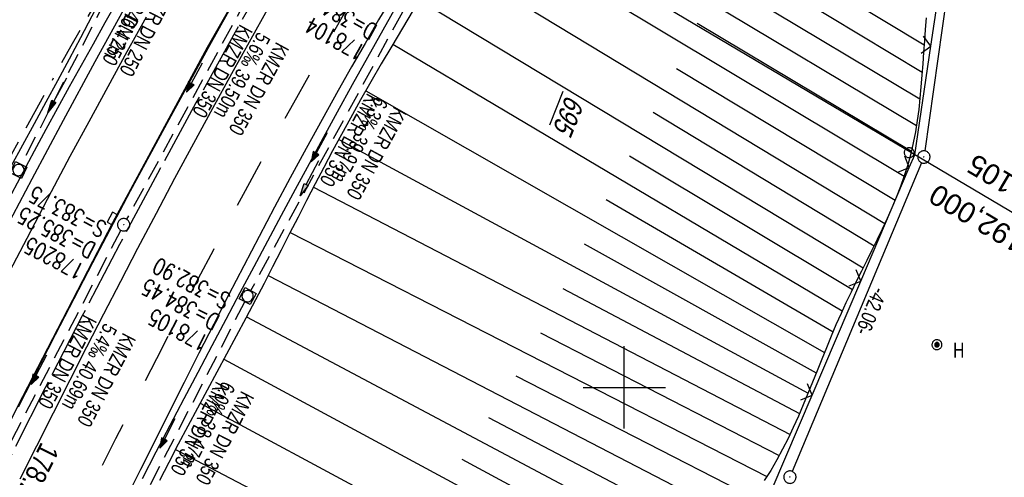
# Model space of a CAD drawing. Extents: x 508366 to 508907, y 448017 to 448810.
# Tile 37 of 47: x 508627 to 508746, y 448489 to 448545. Entities that reach past the tile are written whole.
import ezdxf
from ezdxf.enums import TextEntityAlignment as Align

# ---------------------------------------------------------------- set-up
doc = ezdxf.new("R2010")
doc.units = 0
doc.header["$LTSCALE"] = 10
doc.header["$MEASUREMENT"] = 0
for name, pattern in [('ACAD_ISO16W100', [73, 15, -6.5, 15, -6.5, 15, -7, 1, -7]), ('ACHSE', [5.5, 4, -0.5, 0.5, -0.5]), ('AUSGEZOGEN', [0]), ('LT00', [0]), ('LT02', [0.4, 0.2, -0.2]), ('STRICHLINIE2', [0.375, 0.25, -0.125])]:
    doc.linetypes.add(name, pattern=pattern)
doc.layers.get('0').update_dxf_attribs({"linetype": 'LT00'})
for name, color, linetype in [('--EK_FBR', 250, 'LT00'), ('--EK_Halt-Pfeil', 4, 'LT00'), ('--EK_Haltung', 7, 'STRICHLINIE2'), ('--EK_Haltung-Text', 140, 'LT00'), ('--EK_Schacht-Text', 5, 'LT00'), ('--EL_DFK_AB_L', 21, 'LT00'), ('--EL_DFK_AB_P', 7, 'LT00'), ('--EL_Halt-Pfeil', 4, 'LT00'), ('--EL_Haltung', 182, 'STRICHLINIE2'), ('--EL_Haltung-Text', 182, 'LT00'), ('-AX-093', 35, 'ACHSE'), ('-EL-93-1', 250, 'LT00'), ('-ST-93-1', 250, 'LT00'), ('ABSTAND', 8, 'LT00'), ('AS_TEXT_A', 152, 'Continuous'), ('BAB-KABEL', 220, 'ACAD_ISO16W100'), ('DFK_AB_FLNR', 7, 'Continuous'), ('DFK_AB_L', 21, 'LT00'), ('DFK_AB_P', 7, 'LT00'), ('DFK_TOPO-SYM', 252, 'LT00'), ('DFK_VERMPKT', 252, 'LT00'), ('PFEIL', 140, 'AUSGEZOGEN'), ('V125_AFBR_BAB', 250, 'LT00'), ('V125_BOESCH', 250, 'LT00'), ('V125_BOSCHUNG', 250, 'LT00'), ('V125_GRABEN', 250, 'LT00'), ('V125_H_BORD', 8, 'LT00'), ('V125_KA_MULD', 182, 'LT00'), ('V125_KA_PRUF', 182, 'LT00'), ('V125_LD_MARK', 250, 'LT00'), ('V125_LG_MARK', 250, 'LT02'), ('V125_RASTER', 250, 'LT00'), ('V125_SINKK', 182, 'LT00'), ('V125_ZAUN', 40, 'LT00')]:
    doc.layers.add(name, color=color, linetype=linetype)
doc.styles.add('Arial', font='ARIAL.TTF')
doc.styles.add('Beschrift', font='ARIAL.TTF')
doc.styles.add('Haltungsbeschriftung', font='ARIAL.TTF', dxfattribs={"width": 0.75})
doc.styles.add('schachtbeschriftung', font='romans.shx', dxfattribs={"width": 0.75, "height": 2})
doc.styles.get("Standard").update_dxf_attribs({"font": 'ARIAL.TTF'})
doc.styles.add('UNIR-O', font='unir_o.shx', dxfattribs={"height": 2.5})

# ---------------------------------------------------------------- blocks, each defined once
blk = doc.blocks.new('SYMB7005')
at = {"color": 0, "linetype": 'ByBlock'}
for p, q in [((-0.5005, 0), (-0.496554, -0.062729)), ((-0.22, -0.04784), (-0.22, 0.04784)), ((-0.2, -0.101888), (-0.2, 0.101888)), ((-0.18, -0.134415), (-0.18, 0.134415)), ((-0.16, -0.158785), (-0.16, 0.158786)), ((-0.14, -0.175417), (-0.14, 0.175417)), ((-0.12, -0.190319), (-0.12, 0.190319)), ((-0.1, -0.201009), (-0.1, 0.201009)), ((-0.08, -0.210244), (-0.08, 0.210244)), ((-0.06, -0.216311), (-0.06, 0.216311)), ((-0.04, -0.22156), (-0.04, 0.22156)), ((0.01073, 0.225245), (-0.032092, 0.223205)), ((-0.02, -0.22353), (-0.02, 0.22353)), ((0, -0.22539), (0, 0.22559)), ((0.02, -0.22353), (0.02, 0.22353)), ((0.04, -0.22156), (0.04, 0.22156)), ((0.06, -0.216311), (0.06, 0.216311)), ((0.08, -0.210244), (0.08, 0.210244)), ((0.1, -0.201009), (0.1, 0.201009)), ((0.12, -0.190319), (0.12, 0.190319)), ((0.14, -0.175417), (0.14, 0.175417)), ((0.16, -0.158785), (0.16, 0.158785)), ((0.18, -0.134415), (0.18, 0.134415)), ((0.2, -0.101888), (0.2, 0.101888)), ((0.22, -0.047839), (0.22, 0.04784))]:
    blk.add_line(p, q, dxfattribs=at)
for points in [[(0.5005, 0), (0.496553, 0.062729), (0.484776, 0.124469), (0.465353, 0.184246), (0.438592, 0.241118), (0.404913, 0.294187), (0.364849, 0.342616), (0.319031, 0.385642), (0.268181, 0.422586), (0.213103, 0.452866), (0.154663, 0.476004), (0.093784, 0.491635), (0.031427, 0.499512), (-0.031427, 0.499512), (-0.093784, 0.491635), (-0.154663, 0.476004), (-0.213103, 0.452866), (-0.268181, 0.422586), (-0.319031, 0.385642), (-0.364849, 0.342616), (-0.404913, 0.294187), (-0.438592, 0.241118), (-0.465353, 0.184246), (-0.484776, 0.124469), (-0.496554, 0.062729), (-0.5005, 0)], [(-0.032092, 0.223205), (-0.073754, 0.213098), (-0.11275, 0.195289), (-0.147671, 0.170422), (-0.177255, 0.139395), (-0.200432, 0.10333), (-0.216366, 0.063531), (-0.224479, 0.021435), (-0.224479, -0.021435)], [(0.2255, 0), (0.221425, 0.042676), (0.209347, 0.08381), (0.189703, 0.121915), (0.163202, 0.155613), (0.130803, 0.183687), (0.093676, 0.205122), (0.053164, 0.219144), (0.01073, 0.225245)], [(0.01073, -0.225245), (0.053164, -0.219144), (0.093676, -0.205122), (0.130803, -0.183687), (0.163202, -0.155613), (0.189703, -0.121915), (0.209347, -0.08381), (0.221425, -0.042676), (0.2255, 0)], [(0.031427, -0.499513), (0.093784, -0.491635), (0.154663, -0.476004), (0.213103, -0.452866), (0.268182, -0.422587), (0.319031, -0.385642), (0.364849, -0.342616), (0.404913, -0.294187), (0.438592, -0.241118), (0.465354, -0.184247), (0.484776, -0.124469), (0.496554, -0.062729), (0.500501, 0)], [(-0.496554, -0.062729), (-0.484776, -0.124469), (-0.465353, -0.184246), (-0.438592, -0.241118), (-0.404913, -0.294187), (-0.364849, -0.342616), (-0.319031, -0.385642), (-0.268182, -0.422586), (-0.213103, -0.452866), (-0.154663, -0.476004), (-0.093784, -0.491635), (-0.031427, -0.499513), (0.031427, -0.499513)], [(-0.224479, -0.021435), (-0.216366, -0.063531), (-0.200432, -0.10333), (-0.177255, -0.139395), (-0.147671, -0.170422), (-0.11275, -0.195289), (-0.073754, -0.213098), (-0.032092, -0.223205), (0.01073, -0.225245)]]:
    blk.add_lwpolyline(points, dxfattribs=at)
blk = doc.blocks.new('SYMB7010')
at = {"color": 0, "linetype": 'ByBlock'}
for points in [[(-0.031408, 0.499213), (-0.093728, 0.49134), (-0.15457, 0.475719), (-0.212975, 0.452595), (-0.268021, 0.422333), (-0.31884, 0.385411), (-0.36463, 0.342411), (-0.40467, 0.29401), (-0.438329, 0.240973), (-0.465074, 0.184136), (-0.484486, 0.124395), (-0.496256, 0.062692), (-0.5002, 0)], [(-0.5002, 0), (-0.496256, -0.062692), (-0.484486, -0.124395), (-0.465075, -0.184136), (-0.438329, -0.240973), (-0.404671, -0.29401), (-0.36463, -0.342411), (-0.31884, -0.385411), (-0.268021, -0.422333), (-0.212975, -0.452595), (-0.154571, -0.475719), (-0.093728, -0.49134), (-0.031408, -0.499213), (0.031408, -0.499213)], [(0.5002, 0), (0.496256, 0.062692), (0.484485, 0.124395), (0.465074, 0.184136), (0.438329, 0.240973), (0.40467, 0.29401), (0.36463, 0.342411), (0.31884, 0.385411), (0.268021, 0.422333), (0.212975, 0.452595), (0.15457, 0.475719), (0.093728, 0.49134), (0.031408, 0.499213), (-0.031408, 0.499213)], [(0.031408, -0.499213), (0.093728, -0.491341), (0.15457, -0.475719), (0.212975, -0.452595), (0.268021, -0.422333), (0.31884, -0.385411), (0.36463, -0.342411), (0.404671, -0.294011), (0.438329, -0.240974), (0.465075, -0.184136), (0.484486, -0.124395), (0.496256, -0.062692), (0.500201, 0)]]:
    blk.add_lwpolyline(points, dxfattribs=at)
blk = doc.blocks.new('SYMB0003')
at = {"color": 0, "linetype": 'ByBlock'}
for p, q in [((-0.015712, 0), (0.010166, 0.012015)), ((0, -0.021257), (-0.015712, 0)), ((0.010166, 0.012015), (0, -0.021257))]:
    blk.add_line(p, q, dxfattribs=at)
for points in [[(-0.031395, 0.499013), (-0.093691, 0.491144), (-0.154509, 0.475528), (-0.21289, 0.452414), (-0.267913, 0.422164), (-0.318712, 0.385257), (-0.364484, 0.342274), (-0.404509, 0.293893), (-0.438154, 0.240877), (-0.464888, 0.184062), (-0.484292, 0.124345), (-0.496058, 0.062667), (-0.5, 0)], [(-0.5, 0), (-0.496058, -0.062667), (-0.484292, -0.124345), (-0.464888, -0.184062), (-0.438154, -0.240877), (-0.404509, -0.293893), (-0.364485, -0.342274), (-0.318712, -0.385257), (-0.267914, -0.422164), (-0.21289, -0.452414), (-0.154509, -0.475529), (-0.093691, -0.491144), (-0.031395, -0.499014), (0.031395, -0.499014)], [(0.5, 0), (0.496057, 0.062667), (0.484292, 0.124345), (0.464888, 0.184062), (0.438153, 0.240877), (0.404509, 0.293893), (0.364484, 0.342274), (0.318712, 0.385257), (0.267913, 0.422164), (0.21289, 0.452414), (0.154509, 0.475528), (0.093691, 0.491144), (0.031395, 0.499013), (-0.031395, 0.499013)], [(0.031395, -0.499014), (0.093691, -0.491144), (0.154509, -0.475529), (0.21289, -0.452414), (0.267914, -0.422164), (0.318712, -0.385257), (0.364485, -0.342274), (0.404509, -0.293893), (0.438154, -0.240877), (0.464889, -0.184062), (0.484292, -0.124345), (0.496058, -0.062667), (0.5, 0)]]:
    blk.add_lwpolyline(points, dxfattribs=at)
blk = doc.blocks.new('Pfreil3')
at = {"layer": 'PFEIL'}
blk.add_hatch(color=256, dxfattribs=at).paths.add_polyline_path([(-1.55, 0.27), (-1.55, -0.27), (0, 0)])
for p, q in [((-1.55, 0), (-4.83, 0)), ((-1.55, -0.27), (-1.55, 0.27)), ((-1.55, 0.27), (0, 0)), ((0, 0), (-1.55, -0.27))]:
    blk.add_line(p, q, dxfattribs=at)
blk = doc.blocks.new('SYMB0024')
at = {"color": 0, "linetype": 'ByBlock'}
for p, q in [((-0.5, 0.5), (0, 0)), ((0, 0), (0.5, 0.5))]:
    blk.add_line(p, q, dxfattribs=at)
blk = doc.blocks.new('SYMB0652')
at = {"color": 0, "linetype": 'ByBlock'}
blk.add_lwpolyline([(-0.15, -0.075), (0.15, -0.075), (0.15, 0.075), (-0.15, 0.075), (-0.15, -0.075)], dxfattribs=at)
blk = doc.blocks.new('SYMB1210')
at = {"color": 0, "linetype": 'ByBlock'}
blk.add_line((0.018815, -0.179014), (0.055623, -0.17119), dxfattribs=at)
for points in [[(-0.2, -0.2), (-0.2, 0.2), (0.2, 0.2), (0.2, -0.2), (-0.2, -0.2)], [(0.018815, 0.179014), (-0.018815, 0.179014), (-0.055623, 0.17119), (-0.09, 0.155885), (-0.120444, 0.133766), (-0.145623, 0.105801), (-0.164438, 0.073213), (-0.176067, 0.037424), (-0.18, 0)], [(-0.18, 0), (-0.176067, -0.037424), (-0.164438, -0.073213), (-0.145623, -0.105801), (-0.120444, -0.133766), (-0.09, -0.155885), (-0.055623, -0.17119), (-0.018815, -0.179014), (0.018815, -0.179014)], [(0.18, 0), (0.176067, 0.037424), (0.164438, 0.073213), (0.145623, 0.105801), (0.120444, 0.133766), (0.09, 0.155885), (0.055623, 0.17119), (0.018815, 0.179014)], [(0.055623, -0.17119), (0.09, -0.155885), (0.120444, -0.133766), (0.145623, -0.105801), (0.164438, -0.073213), (0.176067, -0.037424), (0.18, 0)]]:
    blk.add_lwpolyline(points, dxfattribs=at)
blk = doc.blocks.new('SYMB0070')
at = {"color": 0, "linetype": 'ByBlock'}
for p, q in [((-0.5, 0), (0.2, 0)), ((0.5, 0), (0.2, 0.1)), ((0.2, 0.1), (0.2, 0)), ((0.468, 0), (0.21, 0.086)), ((0.21, 0.086), (0.21, -0.086)), ((0.21, -0.086), (0.468, 0)), ((0.22, -0.072), (0.437, 0)), ((0.23, -0.058), (0.405, 0)), ((0.24, -0.045), (0.374, 0)), ((0.342, 0), (0.25, 0.031)), ((0.25, 0.031), (0.25, -0.031)), ((0.25, -0.031), (0.342, 0)), ((0.26, -0.017), (0.31, 0)), ((0.27, -0.003), (0.279, 0))]:
    blk.add_line(p, q, dxfattribs=at)
for points in [[(0.2, 0), (0.2, -0.1), (0.5, 0)], [(0.437, 0), (0.22, 0.072), (0.22, -0.072)], [(0.405, 0), (0.23, 0.058), (0.23, -0.058)], [(0.374, 0), (0.24, 0.045), (0.24, -0.045)], [(0.31, 0), (0.26, 0.017), (0.26, -0.017)], [(0.279, 0), (0.27, 0.003), (0.27, -0.003)]]:
    blk.add_lwpolyline(points, dxfattribs=at)

msp = doc.modelspace()

# ---------------------------------------------------------------- linework, layer by layer
at = {"layer": '--EK_FBR', "color": 2}
for points in [[(508789.82, 448750.72), (508786.07, 448745.7), (508771.84, 448726.47), (508757.47, 448706.79), (508743.58, 448687.55), (508729.46, 448667.61), (508715.29, 448647.15), (508700.43, 448624.9), (508687.45, 448604.88), (508674.01, 448583.31), (508661.32, 448562.04), (508649.44, 448541.18), (508637.96, 448519.94), (508626.47, 448497.7), (508616.2, 448476.88)], [(508671.89, 448547.37), (508670.23, 448544.53), (508668.58, 448541.68), (508666.94, 448538.83), (508665.32, 448535.96), (508663.37, 448532.45), (508661.43, 448528.93), (508659.52, 448525.4), (508657.63, 448521.85), (508655.75, 448518.29), (508653.9, 448514.73), (508652.05, 448511.16), (508650.25, 448507.65), (508648.46, 448504.13), (508646.68, 448500.61), (508644.9, 448497.09), (508643.13, 448493.57), (508641.37, 448490.04), (508639.61, 448486.51)], [(508626.78, 448488.9), (508628.8, 448492.9), (508630.82, 448496.91), (508632.85, 448500.91), (508634.88, 448504.91), (508636.93, 448508.9), (508638.99, 448512.89), (508641.06, 448516.87), (508643.3, 448521.12), (508645.55, 448525.36), (508647.82, 448529.6), (508650.12, 448533.82), (508652.43, 448538.03), (508654.77, 448542.23), (508656.78, 448545.79)]]:
    msp.add_lwpolyline(points, dxfattribs=at)
at = {"layer": '--EK_FBR'}
msp.add_lwpolyline([(508661.86, 448585.2), (508659.76, 448581.56), (508657.65, 448577.91), (508655.54, 448574.27), (508653.44, 448570.63), (508651.34, 448566.98), (508649.39, 448563.59), (508647.45, 448560.19), (508645.51, 448556.78), (508643.58, 448553.38), (508641.66, 448549.96), (508639.76, 448546.55), (508635.85, 448539.46), (508632, 448532.36), (508628.19, 448525.22), (508625.14, 448519.42), (508622.13, 448513.6), (508619.15, 448507.77), (508616.19, 448501.93), (508611.27, 448492.04), (508606.43, 448482.11)], dxfattribs=at)
at = {"layer": '--EK_Haltung'}
for p, q in [((508647.46, 448567.02), (508626.93, 448527.01)), ((508657.86, 448553.74), (508639.69, 448520.37)), ((508673.11, 448545.49), (508654.71, 448511.71)), ((508638.99, 448519.05), (508620.91, 448484.28)), ((508654.01, 448510.39), (508637.04, 448477.54))]:
    msp.add_line(p, q, dxfattribs=at)
at = {"layer": '--EL_DFK_AB_L'}
for p, q in [((508748.99, 448617.59), (508736.41, 448528.66)), ((508736.01, 448527.23), (508720.35, 448489.81))]:
    msp.add_line(p, q, dxfattribs=at)
at = {"layer": '--EL_Haltung'}
for p, q in [((508647.46, 448567.02), (508626.93, 448527.01)), ((508657.86, 448553.74), (508639.69, 448520.37)), ((508673.11, 448545.49), (508654.71, 448511.71)), ((508638.99, 448519.05), (508620.91, 448484.28)), ((508654.01, 448510.39), (508637.04, 448477.54))]:
    msp.add_line(p, q, dxfattribs=at)
at = {"layer": '-AX-093', "ltscale": 0.2}
msp.add_lwpolyline([(508705.38, 448628.56), (508700, 448620.41), (508694.67, 448612.23), (508689.39, 448604.01), (508684.17, 448595.76), (508679.01, 448587.47), (508673.91, 448579.14), (508668.87, 448570.78), (508667.47, 448568.41), (508662.52, 448559.99), (508657.64, 448551.53), (508652.83, 448543.03), (508648.09, 448534.49), (508643.42, 448525.92), (508638.82, 448517.3), (508634.3, 448508.65), (508629.84, 448499.96), (508625.45, 448491.24), (508621.14, 448482.48)], dxfattribs=at)
at = {"layer": '-EL-93-1'}
msp.add_line((508671.77, 448565.86), (508755.19, 448516.37), dxfattribs=at)
at = {"layer": 'BAB-KABEL', "ltscale": 0.03, "flags": 128}
msp.add_lwpolyline([(508761.64, 448761.99), (508761.41, 448761.66), (508751.07, 448746.06), (508734.06, 448723.74), (508723.72, 448711.34), (508718.21, 448704.46), (508713.61, 448696.38), (508686.72, 448654.76), (508671.53, 448637.7), (508644.31, 448608.04), (508629.58, 448591.6), (508628.23, 448590.17), (508627.24, 448588.19), (508626.51, 448586), (508630.76, 448580.35), (508635.56, 448574.98), (508645.73, 448563.78), (508632.92, 448541.34), (508625.71, 448528.17), (508618.61, 448514.09), (508612.89, 448501.41), (508605.91, 448486.64), (508596.52, 448468.08), (508590.35, 448454.72), (508583.48, 448438.34), (508575.93, 448420.37), (508569.57, 448404.62), (508561.37, 448379.93), (508559.19, 448373.38), (508539.25, 448373.92), (508535.42, 448332.26), (508534.58, 448325.66), (508534.17, 448323.89), (508530.9, 448314.89), (508523.65, 448292.89), (508510.8, 448255.59), (508499.72, 448218.81), (508491.79, 448185.85), (508486.05, 448161.38), (508483.04, 448139.23), (508479.75, 448113.4), (508481.53, 448103.17), (508480.16, 448094.26), (508478.94, 448090.58), (508477.43, 448087.4), (508476.34, 448080.03), (508476.23, 448079.15)], dxfattribs=at)
at = {"layer": 'DFK_AB_L'}
for p, q in [((508748.99, 448617.59), (508736.41, 448528.66)), ((508736.01, 448527.23), (508720.35, 448489.81))]:
    msp.add_line(p, q, dxfattribs=at)
at = {"layer": 'V125_AFBR_BAB', "color": 0}
for points in [[(508789.82, 448750.72), (508786.07, 448745.7), (508771.84, 448726.47), (508757.47, 448706.79), (508743.58, 448687.55), (508729.46, 448667.61), (508715.29, 448647.15), (508700.43, 448624.9), (508687.45, 448604.88), (508674.01, 448583.31), (508661.32, 448562.04), (508649.44, 448541.18), (508637.96, 448519.94), (508626.47, 448497.7), (508616.2, 448476.88)], [(508671.89, 448547.37), (508670.23, 448544.53), (508668.58, 448541.68), (508666.94, 448538.83), (508665.32, 448535.96), (508663.37, 448532.45), (508661.43, 448528.93), (508659.52, 448525.4), (508657.63, 448521.85), (508655.75, 448518.29), (508653.9, 448514.73), (508652.05, 448511.16), (508650.25, 448507.65), (508648.46, 448504.13), (508646.68, 448500.61), (508644.9, 448497.09), (508643.13, 448493.57), (508641.37, 448490.04), (508639.61, 448486.51)], [(508626.78, 448488.9), (508628.8, 448492.9), (508630.82, 448496.91), (508632.85, 448500.91), (508634.88, 448504.91), (508636.93, 448508.9), (508638.99, 448512.89), (508641.06, 448516.87), (508643.3, 448521.12), (508645.55, 448525.36), (508647.82, 448529.6), (508650.12, 448533.82), (508652.43, 448538.03), (508654.77, 448542.23), (508656.78, 448545.79)]]:
    msp.add_lwpolyline(points, dxfattribs=at)
at = {"layer": 'V125_AFBR_BAB'}
msp.add_lwpolyline([(508661.86, 448585.2), (508659.76, 448581.56), (508657.65, 448577.91), (508655.54, 448574.27), (508653.44, 448570.63), (508651.34, 448566.98), (508649.39, 448563.59), (508647.45, 448560.19), (508645.51, 448556.78), (508643.58, 448553.38), (508641.66, 448549.96), (508639.76, 448546.55), (508635.85, 448539.46), (508632, 448532.36), (508628.19, 448525.22), (508625.14, 448519.42), (508622.13, 448513.6), (508619.15, 448507.77), (508616.19, 448501.93), (508611.27, 448492.04), (508606.43, 448482.11)], dxfattribs=at)
at = {"layer": 'V125_BOESCH'}
msp.add_lwpolyline([(508736.59, 448544.78), (508736.47, 448543.39), (508736.36, 448542), (508736.26, 448540.61), (508736.17, 448539.21), (508736.06, 448537.83), (508735.95, 448536.44), (508735.82, 448535.06), (508735.67, 448533.69), (508735.49, 448532.33), (508735.27, 448530.97), (508735.01, 448529.63), (508734.7, 448528.3), (508734.34, 448526.97), (508733.92, 448525.64), (508733.46, 448524.33), (508732.95, 448523.03), (508732.41, 448521.74), (508731.85, 448520.46), (508731.25, 448519.18), (508730.64, 448517.91), (508730.01, 448516.64), (508729.38, 448515.36), (508728.74, 448514.09), (508728.11, 448512.82), (508727.48, 448511.54), (508726.86, 448510.25), (508726.26, 448508.96), (508725.65, 448507.58), (508725.06, 448506.19), (508724.49, 448504.8), (508723.93, 448503.41), (508723.37, 448502.02), (508722.81, 448500.63), (508722.25, 448499.25), (508721.68, 448497.87), (508721.09, 448496.51), (508720.48, 448495.15), (508719.84, 448493.82), (508719.18, 448492.5), (508718.48, 448491.21), (508717.74, 448489.94), (508716.95, 448488.7)], dxfattribs=at)
at = {"layer": 'V125_BOSCHUNG'}
for p, q in [((508687.52, 448567.47), (508736.09, 448538.22)), ((508684.39, 448562.25), (508735.4, 448531.74)), ((508681.32, 448557.13), (508733.91, 448525.61)), ((508712.71, 448555.8), (508736.33, 448541.5)), ((508678.29, 448552.08), (508731.58, 448519.88)), ((508710.88, 448549.9), (508735.81, 448534.96)), ((508675.18, 448546.95), (508728.93, 448514.47)), ((508708.81, 448544.15), (508734.78, 448528.62)), ((508671.96, 448541.59), (508726.41, 448509.28)), ((508706.31, 448538.65), (508732.82, 448522.7)), ((508668.66, 448535.94), (508724.25, 448504.22)), ((508703.51, 448533.34), (508730.26, 448517.14)), ((508665.39, 448530.06), (508722.27, 448499.3)), ((508700.61, 448528.08), (508727.64, 448511.86)), ((508662.34, 448524.26), (508720.08, 448494.3)), ((508697.8, 448522.77), (508725.29, 448506.73)), ((508659.52, 448518.78), (508717.27, 448489.19)), ((508695.14, 448517.38), (508723.26, 448501.75)), ((508656.84, 448513.56), (508713.58, 448484.18)), ((508692.53, 448511.97), (508721.22, 448496.82)), ((508654.21, 448508.53), (508709.59, 448479.14)), ((508689.84, 448506.61), (508718.77, 448491.74)), ((508651.46, 448503.41), (508706.01, 448474.03)), ((508686.84, 448501.4), (508715.52, 448486.68)), ((508648.59, 448498.08), (508702.58, 448469.13)), ((508683.55, 448496.36), (508711.56, 448481.68)), ((508645.6, 448492.46), (508698.92, 448464.68)), ((508680.3, 448491.28), (508707.76, 448476.58))]:
    msp.add_line(p, q, dxfattribs=at)
at = {"layer": 'V125_GRABEN'}
for points in [[(508646.37, 448565.61), (508645.52, 448564.09), (508644.66, 448562.57), (508643.82, 448561.05), (508642.98, 448559.52), (508642.08, 448557.83), (508641.19, 448556.13), (508640.32, 448554.43), (508639.45, 448552.73), (508638.58, 448551.03), (508637.72, 448549.32), (508636.84, 448547.62), (508635.48, 448544.99), (508634.11, 448542.37), (508632.71, 448539.76), (508631.31, 448537.15), (508629.9, 448534.55), (508628.49, 448531.95), (508627.07, 448529.35), (508625.66, 448526.75)], [(508613.38, 448499.35), (508614.23, 448500.99), (508615.08, 448502.64), (508616.42, 448505.24), (508617.76, 448507.85), (508619.09, 448510.46), (508620.41, 448513.07), (508621.75, 448515.68), (508623.08, 448518.29), (508624.42, 448520.89), (508625.78, 448523.49), (508627.14, 448526.08), (508628.53, 448528.68), (508629.94, 448531.28), (508631.36, 448533.88), (508632.78, 448536.46), (508634.22, 448539.05), (508635.66, 448541.63), (508637.1, 448544.21), (508638.55, 448546.78)], [(508641.63, 448488.95), (508643.29, 448492.19), (508644.97, 448495.41), (508646.65, 448498.64), (508648.34, 448501.86), (508650.04, 448505.07), (508651.75, 448508.28), (508653.46, 448511.49), (508655.13, 448514.63), (508656.8, 448517.76), (508658.47, 448520.89), (508660.15, 448524.02), (508661.84, 448527.15), (508663.53, 448530.27), (508665.23, 448533.39), (508667.06, 448536.71), (508668.91, 448540.03), (508670.76, 448543.34), (508672.63, 448546.65)], [(508674.43, 448545.7), (508673.13, 448543.54), (508671.83, 448541.37), (508670.55, 448539.2), (508669.28, 448537.02), (508668.03, 448534.83), (508666.8, 448532.63), (508665.71, 448530.65), (508664.64, 448528.66), (508663.59, 448526.66), (508662.54, 448524.66), (508661.5, 448522.65), (508660.47, 448520.64), (508659.44, 448518.63), (508658.41, 448516.62), (508657.38, 448514.6), (508656.34, 448512.6), (508655.3, 448510.59), (508654.14, 448508.4), (508652.97, 448506.21), (508651.8, 448504.03), (508650.62, 448501.85), (508649.44, 448499.67), (508648.26, 448497.49), (508647.1, 448495.3), (508645.94, 448493.11), (508644.8, 448490.91), (508643.67, 448488.7)]]:
    msp.add_lwpolyline(points, dxfattribs=at)
at = {"layer": 'V125_H_BORD'}
msp.add_lwpolyline([(508626.6, 448497.66), (508631.06, 448506.42), (508635.59, 448515.14), (508640.18, 448523.83), (508644.84, 448532.48), (508649.57, 448541.09), (508651.91, 448545.29), (508654.26, 448549.47), (508656.63, 448553.65), (508659.01, 448557.82), (508661.42, 448561.98), (508663.92, 448566.26), (508666.44, 448570.52), (508668.99, 448574.78), (508671.55, 448579.02), (508674.12, 448583.26), (508677.8, 448589.25), (508681.51, 448595.23), (508685.26, 448601.18), (508689.03, 448607.12), (508692.83, 448613.03), (508696.66, 448618.93), (508700.51, 448624.81)], dxfattribs=at)
at = {"layer": 'V125_LD_MARK'}
msp.add_lwpolyline([(508624.69, 448512.45), (508627.63, 448518.1), (508630.6, 448523.74), (508632.86, 448528), (508635.14, 448532.24), (508637.44, 448536.48), (508639.75, 448540.7), (508642.09, 448544.91)], dxfattribs=at)
at = {"layer": 'V125_LG_MARK', "ltscale": 3, "flags": 128}
msp.add_lwpolyline([(508731.96, 448649.57), (508729.24, 448645.55), (508726.51, 448641.53), (508724.26, 448638.21), (508722.02, 448634.89), (508719.77, 448631.57), (508717.53, 448628.25), (508715.3, 448624.92), (508712.48, 448620.7), (508709.68, 448616.47), (508706.89, 448612.23), (508704.11, 448607.98), (508701.35, 448603.72), (508698.61, 448599.45), (508695.89, 448595.17), (508692.9, 448590.4), (508689.93, 448585.62), (508686.98, 448580.83), (508684.06, 448576.02), (508681.16, 448571.19), (508678.27, 448566.36), (508674.12, 448559.3), (508670, 448552.22), (508665.93, 448545.11), (508661.89, 448537.98), (508659.91, 448534.45), (508657.95, 448530.91), (508655.99, 448527.36), (508654.05, 448523.81), (508652.12, 448520.25), (508650.21, 448516.68), (508648.31, 448513.11), (508646.63, 448509.89), (508644.96, 448506.68), (508643.3, 448503.45), (508641.65, 448500.22), (508640.01, 448496.99), (508638.36, 448493.76), (508636.73, 448490.52)], dxfattribs=at)
at = {"layer": 'V125_RASTER'}
for p, q in [((508700, 448495), (508700, 448505)), ((508695, 448500), (508705, 448500))]:
    msp.add_line(p, q, dxfattribs=at)
at = {"layer": 'V125_ZAUN'}
for p, q in [((508737.15, 448541.37), (508739.37, 448556.21)), ((508728.64, 448512.86), (508734.53, 448526.65)), ((508722.75, 448499.06), (508728.64, 448512.86))]:
    msp.add_line(p, q, dxfattribs=at)
for points in [[(508734.53, 448526.65), (508735.19, 448528.19), (508737.15, 448541.37)], [(508716.3, 448485.6), (508717.91, 448487.7), (508722.75, 448499.06)]]:
    msp.add_lwpolyline(points, dxfattribs=at)

# ---------------------------------------------------------------- block references
at = {"layer": '--EK_Halt-Pfeil', "yscale": 4, "zscale": 4}
for p, xscale, rotation in [((508647.9, 448537.54), 4.000000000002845, 241.428910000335), ((508663.03, 448529.08), 3.999999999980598, 241.4178900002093), ((508629.06, 448502.13), 3.999999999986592, 242.5323799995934), ((508644.63, 448494.42), 4.000000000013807, 242.6752400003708)]:
    msp.add_blockref('SYMB0070', p, dxfattribs=dict(at, xscale=xscale, rotation=rotation))
at = {"layer": '--EL_DFK_AB_P', "xscale": 1.500000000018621, "yscale": 1.5, "zscale": 1.5, "rotation": 264.7377099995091}
for p in [(508736.3, 448527.92), (508720.06, 448489.12)]:
    msp.add_blockref('SYMB0003', p, dxfattribs=at)
at = {"layer": '--EL_Halt-Pfeil', "yscale": 4, "zscale": 4}
for p, xscale, rotation in [((508647.9, 448537.54), 4.000000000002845, 241.428910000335), ((508663.03, 448529.08), 3.999999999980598, 241.4178900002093), ((508629.06, 448502.13), 3.999999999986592, 242.5323799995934), ((508644.63, 448494.42), 4.000000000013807, 242.6752400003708)]:
    msp.add_blockref('SYMB0070', p, dxfattribs=dict(at, xscale=xscale, rotation=rotation))
at = {"layer": 'DFK_AB_P', "xscale": 1.500000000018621, "yscale": 1.5, "zscale": 1.5, "rotation": 264.7377099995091}
for p in [(508736.3, 448527.92), (508720.06, 448489.12)]:
    msp.add_blockref('SYMB0003', p, dxfattribs=at)
at = {"layer": 'DFK_VERMPKT', "xscale": 1.200000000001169, "yscale": 1.200000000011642, "zscale": 1.2, "rotation": 264.7377100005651}
for name, p in [('SYMB7010', (508734.52, 448528.44)), ('SYMB7005', (508737.88, 448505.17))]:
    msp.add_blockref(name, p, dxfattribs=at)
at = {"layer": 'PFEIL'}
for p, rotation in [((508630.13, 448533.3), 241.1009951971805), ((508660.73, 448523.2), 242.4342470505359)]:
    msp.add_blockref('Pfreil3', p, dxfattribs=dict(at, rotation=rotation))
at = {"layer": 'V125_KA_MULD', "zscale": 3.8}
for p, xscale, yscale, rotation in [((508626.59, 448526.34), 3.799999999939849, 3.800000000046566, 64.31935516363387), ((508654.35, 448511.06), 3.800000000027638, 3.799999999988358, 61.92397290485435)]:
    msp.add_blockref('SYMB1210', p, dxfattribs=dict(at, xscale=xscale, yscale=yscale, rotation=rotation))
at = {"layer": 'V125_KA_PRUF', "xscale": 1.49999999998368, "yscale": 1.5, "zscale": 1.5, "rotation": 248.1984000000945}
msp.add_blockref('SYMB0003', (508639.33, 448519.71), dxfattribs=at)
at = {"layer": 'V125_SINKK', "xscale": 4.499999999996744, "yscale": 4.499999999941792, "zscale": 4.5, "rotation": 61.59835560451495}
msp.add_blockref('SYMB0652', (508637.96, 448520.46), dxfattribs=at)
at = {"layer": 'V125_ZAUN', "yscale": 2.099999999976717, "zscale": 2.1}
for p, xscale, rotation in [((508737.15, 448541.37), 2.100000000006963, 81.51620000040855), ((508734.53, 448526.65), 2.100000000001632, 66.88342000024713), ((508728.64, 448512.86), 2.100000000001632, 66.88342000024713), ((508722.75, 448499.06), 2.100000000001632, 66.88342000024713)]:
    msp.add_blockref('SYMB0024', p, dxfattribs=dict(at, xscale=xscale, rotation=rotation))

# ---------------------------------------------------------------- texts
at = {"layer": '--EK_Haltung-Text', "style": 'Haltungsbeschriftung', "width": 0.75}
for s, rotation, p in [('4.9‰ 46.47m', -117.1507, (508642.09, 448550.39)), ('KMZR DN 250', -117.1507, (508644.36, 448549.22)), ('5.6‰ 39.50m', -118.5711, (508655.61, 448543.18)), ('KMZR DN 350', -118.5711, (508657.86, 448541.96)), ('6.3‰ 39.97m', -118.5821, (508669.88, 448535.37)), ('KMZR DN 350', -118.5821, (508672.13, 448534.15)), ('5.4‰ 40.69m', -117.4676, (508637.02, 448507.9)), ('KMZR DN 350', -117.4676, (508639.29, 448506.72)), ('6.0‰ 38.47m', -117.3248, (508651.34, 448500.86)), ('KMZR DN 350', -117.3248, (508653.61, 448499.69))]:
    msp.add_text(s, height=1.8, rotation=rotation, dxfattribs=at).set_placement(p)
at = {"layer": '--EK_Schacht-Text', "style": 'schachtbeschriftung', "width": 0.75}
for s, rotation, p in [('D=384.67', -208.5821, (508670.2, 448543.8)), ('178104', -208.5821, (508668.82, 448541.27)), ('S=383.75', -207.4676, (508637.43, 448519.85)), ('D=385.25', -207.4676, (508636.1, 448517.3)), ('178205', -207.4676, (508634.78, 448514.74)), ('S=382.90', -207.3248, (508652.45, 448511.19)), ('D=384.45', -207.3248, (508651.13, 448508.63)), ('178105', -207.3248, (508649.81, 448506.07))]:
    msp.add_text(s, height=2, rotation=rotation, dxfattribs=at).set_placement(p)
at = {"layer": '--EL_Haltung-Text', "style": 'Haltungsbeschriftung', "width": 0.75}
for s, rotation, p in [('KMZR DN 250', -117.1507, (508642.27, 448550.53)), ('KMZR DN 350', -118.5711, (508653.45, 448544.1)), ('KMZR DN 350', -118.5821, (508668.89, 448535.75)), ('KMZR DN 350', -117.4676, (508634.54, 448508.91)), ('KMZR DN 350', -117.3248, (508650.57, 448500.83))]:
    msp.add_text(s, height=1.8, rotation=rotation, dxfattribs=at).set_placement(p)
at = {"layer": '-EL-93-1', "style": 'Arial'}
msp.add_text('A=553,105', height=2.5, rotation=149.3232, dxfattribs=at).set_placement((508755.91, 448517.58), align=Align.TOP_LEFT)
msp.add_text('R=1192,000', height=2.5, rotation=149.3232, dxfattribs=at).set_placement((508754.38, 448515))
at = {"layer": '-ST-93-1', "style": 'Beschrift', "width": 0.8}
msp.add_text('  178.2', height=2.5, rotation=-116.3727, dxfattribs=at).set_placement((508630.04, 448494.86))
at = {"layer": 'ABSTAND', "width": 0.75}
msp.add_text('-42.06-', height=1.8, rotation=-112.7119, dxfattribs=at).set_placement((508730.25, 448512.29))
at = {"layer": 'AS_TEXT_A', "insert": (508590.68, 448321.17), "char_height": 5, "attachment_point": 1, "rotation": 248.1984, "style": 'UNIR-O'}
msp.add_mtext('\\pi-37.619;Parkplatz Harberhof', dxfattribs=at)
at = {"layer": 'DFK_AB_FLNR', "oblique": 13.754, "width": 0.75}
msp.add_text('%%U695', height=2.5, rotation=248.1984, dxfattribs=at).set_placement((508692.97, 448535.55))
at = {"layer": 'DFK_TOPO-SYM', "width": 0.75}
msp.add_text('H', height=1.8, rotation=0.0012, dxfattribs=at).set_placement((508739.85, 448503.6))

doc.saveas('drawing.dxf')
